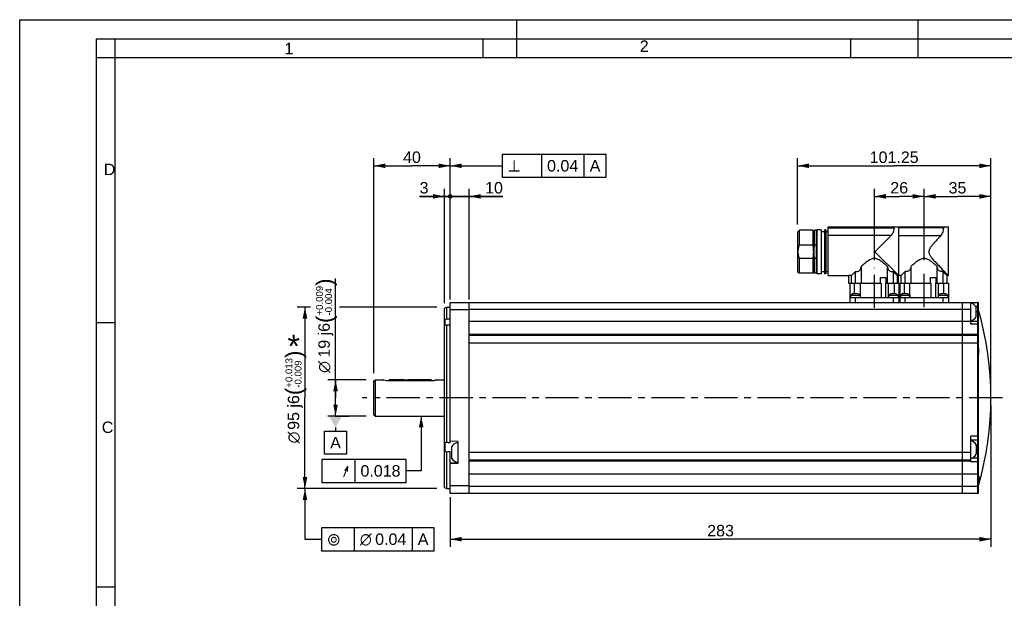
# Model space of a CAD drawing. Header units: millimetres. Extents: x 0 to 420, y 0 to 297.
# Tile 16 of 29: x 0 to 258, y 146 to 297. Entities that reach past the tile are written whole.
import ezdxf
from ezdxf.enums import TextEntityAlignment as Align

# ---------------------------------------------------------------- set-up
doc = ezdxf.new("R2010")
doc.units = ezdxf.units.MM
doc.header["$LTSCALE"] = 23.1
doc.linetypes.add('CENTER', pattern=[0.6, 0.375, -0.075, 0.075, -0.075])
doc.layers.get('0').update_dxf_attribs({"linetype": 'CONTINUOUS'})
for name, color, linetype in [('AXIS', 7, 'CONTINUOUS'), ('COMPONENTS', 7, 'CONTINUOUS'), ('DETAIL', 7, 'CONTINUOUS'), ('DIMENSION', 7, 'CONTINUOUS'), ('DPLANE', 7, 'CONTINUOUS')]:
    doc.layers.add(name, color=color, linetype=linetype)
doc.styles.get("Standard").update_dxf_attribs({"font": 'arial.ttf'})
doc.styles.add('TEXTSTYLE_2', font='arial.ttf')
doc.styles.add('TEXTSTYLE_3', font='arial.ttf')
doc.styles.add('TEXTSTYLE_4', font='gdt')
doc.dimstyles.new('DIMSTYLE_1', dxfattribs={"dimtxt": 3, "dimasz": 3, "dimexe": 0.18, "dimexo": 0.0625, "dimgap": 0.09, "dimtad": 1, "dimlfac": 2, "dimdsep": 46, "dimtxsty": 'STANDARD', "dimblk": '_FILLED', "dimblk1": '_FILLED', "dimblk2": '_FILLED', "dimcen": 0.09, "dimadec": 0, "dimazin": 0, "dimtp": 0.3, "dimtm": 0.3, "dimtfac": 1, "dimtofl": 0, "dimtmove": 0, "dimatfit": 3, "dimldrblk": '_FILLED', "dimfxl": 1, "dimtolj": 1, "dimarcsym": 0})
doc.dimstyles.new('DIMSTYLE_2', dxfattribs={"dimtxt": 3, "dimasz": 3, "dimexe": 0.18, "dimexo": 0.0625, "dimgap": 0.09, "dimtad": 1, "dimlfac": 2, "dimdsep": 46, "dimtxsty": 'STANDARD', "dimblk": '_FILLED', "dimblk1": '_FILLED', "dimblk2": '_FILLED', "dimcen": 0.09, "dimadec": 0, "dimazin": 0, "dimtp": 0.2, "dimtm": 0.2, "dimtfac": 1, "dimtofl": 0, "dimtmove": 0, "dimatfit": 3, "dimldrblk": '_FILLED', "dimfxl": 1, "dimtolj": 1, "dimarcsym": 0})
doc.dimstyles.new('DIMSTYLE_3', dxfattribs={"dimtxt": 3, "dimasz": 3, "dimexe": 0.18, "dimexo": 0.0625, "dimgap": 0.09, "dimtad": 1, "dimlfac": 2, "dimdsep": 46, "dimtxsty": 'STANDARD', "dimblk": '_FILLED', "dimblk1": '_FILLED', "dimblk2": '_FILLED', "dimcen": 0.09, "dimadec": 0, "dimazin": 0, "dimtp": 0.5, "dimtm": 0.5, "dimtfac": 1, "dimtofl": 0, "dimtmove": 0, "dimatfit": 3, "dimldrblk": '_FILLED', "dimfxl": 1, "dimtolj": 1, "dimarcsym": 0})
doc.dimstyles.new('DIMSTYLE_4', dxfattribs={"dimtxt": 3, "dimasz": 3, "dimexe": 0.18, "dimexo": 0.0625, "dimgap": 0.09, "dimtad": 1, "dimdec": 3, "dimlfac": 2, "dimdsep": 46, "dimtxsty": 'STANDARD', "dimblk": '_FILLED', "dimblk1": '_FILLED', "dimblk2": '_FILLED', "dimcen": 0.09, "dimadec": 0, "dimazin": 0, "dimtp": 0.3, "dimtm": 0.3, "dimtfac": 1, "dimtdec": 3, "dimtofl": 0, "dimtmove": 0, "dimatfit": 3, "dimldrblk": '_FILLED', "dimfxl": 1, "dimtolj": 1, "dimarcsym": 0})
doc.dimstyles.new('DIMSTYLE_6', dxfattribs={"dimtxt": 3, "dimasz": 3, "dimexe": 0.18, "dimexo": 0.0625, "dimgap": 0.09, "dimtad": 1, "dimlfac": 2, "dimdsep": 46, "dimtxsty": 'STANDARD', "dimblk": '_FILLED', "dimblk1": '_FILLED', "dimblk2": '_FILLED', "dimcen": 0.09, "dimadec": 0, "dimazin": 0, "dimtp": 0.1, "dimtm": 0.1, "dimtfac": 1, "dimtofl": 0, "dimtmove": 0, "dimatfit": 3, "dimldrblk": '_FILLED', "dimfxl": 1, "dimtolj": 1, "dimarcsym": 0})
doc.dimstyles.new('DIMSTYLE_7', dxfattribs={"dimtxt": 3, "dimasz": 3, "dimexe": 0.18, "dimexo": 0.0625, "dimgap": 0.09, "dimtad": 1, "dimdec": 3, "dimlfac": 2, "dimdsep": 46, "dimtxsty": 'STANDARD', "dimblk": '_FILLED', "dimblk1": '_FILLED', "dimblk2": '_FILLED', "dimcen": 0.09, "dimadec": 0, "dimazin": 0, "dimtol": 1, "dimtp": 0.013, "dimtm": 0.009, "dimtfac": 0.6, "dimtdec": 3, "dimtofl": 0, "dimtmove": 0, "dimatfit": 3, "dimldrblk": '_FILLED', "dimfxl": 1, "dimtolj": 1, "dimarcsym": 0})
doc.dimstyles.new('DIMSTYLE_9', dxfattribs={"dimtxt": 3, "dimasz": 3, "dimexe": 0.18, "dimexo": 0.0625, "dimgap": 0.09, "dimtad": 1, "dimdec": 3, "dimlfac": 2, "dimdsep": 46, "dimtxsty": 'STANDARD', "dimblk": '_FILLED', "dimblk1": '_FILLED', "dimblk2": '_FILLED', "dimcen": 0.09, "dimadec": 0, "dimazin": 0, "dimtol": 1, "dimtp": 0.009, "dimtm": 0.004, "dimtfac": 0.6, "dimtdec": 3, "dimtofl": 0, "dimtmove": 0, "dimatfit": 3, "dimldrblk": '_FILLED', "dimfxl": 1, "dimtolj": 1, "dimarcsym": 0})
doc.dimstyles.get("Standard").update_dxf_attribs({"dimtxt": 3, "dimasz": 3, "dimexe": 0.18, "dimexo": 0.0625, "dimgap": 0.09, "dimtad": 1, "dimdec": 3, "dimdsep": 46, "dimtxsty": 'STANDARD', "dimblk": '_FILLED', "dimblk1": '_FILLED', "dimblk2": '_FILLED', "dimcen": 0.09, "dimadec": 0, "dimazin": 0, "dimtol": 1, "dimtp": 0.001, "dimtm": 0.001, "dimtfac": 1, "dimtdec": 3, "dimtofl": 0, "dimtmove": 0, "dimatfit": 3, "dimldrblk": '_FILLED', "dimfxl": 1, "dimtolj": 1, "dimarcsym": 0})

# ---------------------------------------------------------------- blocks, each defined once
blk = doc.blocks.new('_FILLED')
at = {"color": 0, "linetype": 'BYBLOCK'}
blk.add_solid([(0, 0), (-1, 0.2), (-1, -0.2)], dxfattribs=at)
blk = doc.blocks.new('*D1')
at = {"layer": 'DIMENSION', "color": 2, "linetype": 'CONTINUOUS'}
for p, q in [((92.65, 204.46), (92.65, 260.75)), ((112.65, 225), (112.65, 260.75)), ((92.65, 258.75), (102.65, 258.75)), ((112.65, 258.75), (102.65, 258.75))]:
    blk.add_line(p, q, dxfattribs=at)
at = {"layer": 'DIMENSION', "color": 2, "linetype": 'CONTINUOUS', "xscale": 3, "yscale": 3, "zscale": 3, "rotation": 180}
blk.add_blockref('_FILLED', (92.65, 258.75), dxfattribs=at)
at = {"layer": 'DIMENSION', "color": 2, "linetype": 'CONTINUOUS', "xscale": 3, "yscale": 3, "zscale": 3}
blk.add_blockref('_FILLED', (112.65, 258.75), dxfattribs=at)
at = {"layer": 'DIMENSION', "color": 2, "linetype": 'CONTINUOUS', "insert": (102.65, 262.5), "char_height": 3, "width": 4.6617, "attachment_point": 2, "line_spacing_factor": 0.9}
blk.add_mtext('40', dxfattribs=at)
blk = doc.blocks.new('_DOT')
at = {"color": 0, "linetype": 'BYBLOCK'}
blk.add_line((-0.2, 0), (-1, 0), dxfattribs=at)
at = {"color": 0, "linetype": 'BYBLOCK', "const_width": 0.2}
blk.add_lwpolyline([(-0.1, 0, 1), (0.1, 0, 1)], format="xyb", close=True, dxfattribs=at)
blk = doc.blocks.new('*D2')
at = {"layer": 'DIMENSION', "color": 2, "linetype": 'CONTINUOUS'}
for p, q in [((112.65, 223.75), (112.65, 252.75)), ((117.65, 223.79), (117.65, 252.75)), ((112.65, 250.75), (106.65, 250.75)), ((106.65, 250.75), (115.15, 250.75)), ((126.45, 250.75), (115.15, 250.75)), ((117.65, 250.75), (126.45, 250.75))]:
    blk.add_line(p, q, dxfattribs=at)
at = {"layer": 'DIMENSION', "color": 2, "linetype": 'CONTINUOUS', "xscale": 3, "yscale": 3, "zscale": 3}
blk.add_blockref('_DOT', (112.65, 250.75), dxfattribs=at)
at = {"layer": 'DIMENSION', "color": 2, "linetype": 'CONTINUOUS', "xscale": 3, "yscale": 3, "zscale": 3, "rotation": 180}
blk.add_blockref('_FILLED', (117.65, 250.75), dxfattribs=at)
at = {"layer": 'DIMENSION', "color": 2, "linetype": 'CONTINUOUS', "insert": (121.79, 254.5), "char_height": 3, "width": 4.6617, "attachment_point": 1, "line_spacing_factor": 0.9}
blk.add_mtext('10', dxfattribs=at)
blk = doc.blocks.new('*D3')
at = {"layer": 'DIMENSION', "color": 2, "linetype": 'CONTINUOUS'}
for p, q in [((254.15, 196), (254.15, 159)), ((112.65, 172), (112.65, 159)), ((112.65, 161), (183.4, 161)), ((254.15, 161), (183.4, 161))]:
    blk.add_line(p, q, dxfattribs=at)
at = {"layer": 'DIMENSION', "color": 2, "linetype": 'CONTINUOUS', "xscale": 3, "yscale": 3, "zscale": 3, "rotation": 180}
blk.add_blockref('_FILLED', (112.65, 161), dxfattribs=at)
at = {"layer": 'DIMENSION', "color": 2, "linetype": 'CONTINUOUS', "xscale": 3, "yscale": 3, "zscale": 3}
blk.add_blockref('_FILLED', (254.15, 161), dxfattribs=at)
at = {"layer": 'DIMENSION', "color": 2, "linetype": 'CONTINUOUS', "insert": (183.4, 164.75), "char_height": 3, "width": 6.9926, "attachment_point": 2, "line_spacing_factor": 0.9}
blk.add_mtext('283', dxfattribs=at)
blk = doc.blocks.new('*D5')
at = {"layer": 'DIMENSION', "color": 2, "linetype": 'CONTINUOUS'}
for p, q in [((236.65, 234.01), (236.65, 252.75)), ((254.15, 200), (254.15, 252.75)), ((236.65, 250.75), (245.4, 250.75)), ((254.15, 250.75), (245.4, 250.75))]:
    blk.add_line(p, q, dxfattribs=at)
at = {"layer": 'DIMENSION', "color": 2, "linetype": 'CONTINUOUS', "xscale": 3, "yscale": 3, "zscale": 3, "rotation": 180}
blk.add_blockref('_FILLED', (236.65, 250.75), dxfattribs=at)
at = {"layer": 'DIMENSION', "color": 2, "linetype": 'CONTINUOUS', "xscale": 3, "yscale": 3, "zscale": 3}
blk.add_blockref('_FILLED', (254.15, 250.75), dxfattribs=at)
at = {"layer": 'DIMENSION', "color": 2, "linetype": 'CONTINUOUS', "insert": (245.4, 254.5), "char_height": 3, "width": 4.6617, "attachment_point": 2, "line_spacing_factor": 0.9}
blk.add_mtext('35', dxfattribs=at)
blk = doc.blocks.new('*D6')
at = {"layer": 'DIMENSION', "color": 2, "linetype": 'CONTINUOUS'}
for p, q in [((223.65, 234.01), (223.65, 252.75)), ((236.65, 234.01), (236.65, 252.75)), ((223.65, 250.75), (230.15, 250.75)), ((236.65, 250.75), (230.15, 250.75))]:
    blk.add_line(p, q, dxfattribs=at)
at = {"layer": 'DIMENSION', "color": 2, "linetype": 'CONTINUOUS', "xscale": 3, "yscale": 3, "zscale": 3, "rotation": 180}
blk.add_blockref('_FILLED', (223.65, 250.75), dxfattribs=at)
at = {"layer": 'DIMENSION', "color": 2, "linetype": 'CONTINUOUS', "xscale": 3, "yscale": 3, "zscale": 3}
blk.add_blockref('_FILLED', (236.65, 250.75), dxfattribs=at)
at = {"layer": 'DIMENSION', "color": 2, "linetype": 'CONTINUOUS', "insert": (230.15, 254.5), "char_height": 3, "width": 4.6617, "attachment_point": 2, "line_spacing_factor": 0.9}
blk.add_mtext('26', dxfattribs=at)
blk = doc.blocks.new('*D7')
at = {"layer": 'DIMENSION', "color": 2, "linetype": 'CONTINUOUS'}
for p, q in [((203.52, 243.4), (203.52, 260.75)), ((254.15, 200), (254.15, 260.75)), ((203.52, 258.75), (228.83, 258.75)), ((254.15, 258.75), (228.83, 258.75))]:
    blk.add_line(p, q, dxfattribs=at)
at = {"layer": 'DIMENSION', "color": 2, "linetype": 'CONTINUOUS', "xscale": 3, "yscale": 3, "zscale": 3, "rotation": 180}
blk.add_blockref('_FILLED', (203.52, 258.75), dxfattribs=at)
at = {"layer": 'DIMENSION', "color": 2, "linetype": 'CONTINUOUS', "xscale": 3, "yscale": 3, "zscale": 3}
blk.add_blockref('_FILLED', (254.15, 258.75), dxfattribs=at)
at = {"layer": 'DIMENSION', "color": 2, "linetype": 'CONTINUOUS', "insert": (228.83, 262.5), "char_height": 3, "width": 12.8141, "attachment_point": 2, "line_spacing_factor": 0.9}
blk.add_mtext('101.25', dxfattribs=at)
blk = doc.blocks.new('*D10')
at = {"layer": 'DIMENSION', "color": 2, "linetype": 'CONTINUOUS'}
for p, q in [((111.15, 222.78), (111.15, 252.75)), ((112.65, 228), (112.65, 252.75)), ((111.15, 250.75), (104.65, 250.75)), ((104.65, 250.75), (111.9, 250.75)), ((118.65, 250.75), (111.9, 250.75)), ((112.65, 250.75), (118.65, 250.75))]:
    blk.add_line(p, q, dxfattribs=at)
at = {"layer": 'DIMENSION', "color": 2, "linetype": 'CONTINUOUS', "xscale": 3, "yscale": 3, "zscale": 3}
blk.add_blockref('_FILLED', (111.15, 250.75), dxfattribs=at)
at = {"layer": 'DIMENSION', "color": 2, "linetype": 'CONTINUOUS', "xscale": 3, "yscale": 3, "zscale": 3, "rotation": 180}
blk.add_blockref('_DOT', (112.65, 250.75), dxfattribs=at)
at = {"layer": 'DIMENSION', "color": 2, "linetype": 'CONTINUOUS', "insert": (106.98, 254.5), "char_height": 3, "width": 2.3309, "attachment_point": 3, "line_spacing_factor": 0.9}
blk.add_mtext('3', dxfattribs=at)
blk = doc.blocks.new('*D11')
at = {"layer": 'DIMENSION', "color": 2, "linetype": 'CONTINUOUS'}
for p, q in [((76.12, 221.75), (72.65, 221.75)), ((74.65, 221.75), (74.65, 198)), ((109.15, 221.75), (83.67, 221.75)), ((74.65, 174.25), (74.65, 198)), ((109.15, 174.25), (72.65, 174.25))]:
    blk.add_line(p, q, dxfattribs=at)
at = {"layer": 'DIMENSION', "color": 2, "linetype": 'CONTINUOUS', "xscale": 3, "yscale": 3, "zscale": 3}
for p, rotation in [((74.65, 221.75), 90), ((74.65, 174.25), 270)]:
    blk.add_blockref('_FILLED', p, dxfattribs=dict(at, rotation=rotation))
at = {"layer": 'DIMENSION', "color": 2, "linetype": 'CONTINUOUS'}
for s, height, p in [(')', 4.2, (73.75, 209.4)), ('(', 4.2, (73.75, 199.69)), ('95 j6', 3, (73.15, 194.17))]:
    blk.add_text(s, height=height, rotation=90, dxfattribs=at).set_placement(p, align=Align.CENTER)
for s, height, style, p in [('+0.013', 1.8, 'TEXTSTYLE_3', (71.35, 204.54)), ('-0.009', 1.8, 'TEXTSTYLE_3', (73.75, 204.23)), ('n', 3, 'TEXTSTYLE_4', (73.15, 187.63))]:
    blk.add_text(s, height=height, rotation=90, dxfattribs=dict(at, style=style)).set_placement(p, align=Align.CENTER)
blk = doc.blocks.new('*D17')
at = {"layer": 'DIMENSION', "color": 2, "linetype": 'CONTINUOUS'}
for p, q in [((82.65, 198), (82.65, 229.26)), ((90.65, 202.75), (80.65, 202.75)), ((82.65, 202.75), (82.65, 198)), ((82.65, 193.25), (82.65, 198)), ((90.65, 193.25), (80.65, 193.25))]:
    blk.add_line(p, q, dxfattribs=at)
at = {"layer": 'DIMENSION', "color": 2, "linetype": 'CONTINUOUS', "xscale": 3, "yscale": 3, "zscale": 3}
for p, rotation in [((82.65, 202.75), 90), ((82.65, 193.25), 270)]:
    blk.add_blockref('_FILLED', p, dxfattribs=dict(at, rotation=rotation))
at = {"layer": 'DIMENSION', "color": 2, "linetype": 'CONTINUOUS'}
for s, height, p in [(')', 4.2, (81.75, 227.31)), ('(', 4.2, (81.75, 217.6)), ('19 j6', 3, (81.15, 208.53))]:
    blk.add_text(s, height=height, rotation=90, dxfattribs=at).set_placement(p)
for s, height, style, p in [('+0.009', 1.8, 'TEXTSTYLE_3', (79.35, 219.56)), ('-0.004', 1.8, 'TEXTSTYLE_3', (81.75, 219.56)), ('n', 3, 'TEXTSTYLE_4', (81.15, 204.53))]:
    blk.add_text(s, height=height, rotation=90, dxfattribs=dict(at, style=style)).set_placement(p)

msp = doc.modelspace()

# ---------------------------------------------------------------- linework, layer by layer
at = {"color": 2, "linetype": 'CONTINUOUS'}
for p, q in [((0, 0), (0, 297)), ((0, 297), (420, 297)), ((130, 297), (130, 287)), ((235, 297), (235, 287)), ((20, 292), (20, 5)), ((20, 292), (415, 292)), ((25, 287), (25, 292)), ((121.25, 287), (121.25, 292)), ((217.5, 287), (217.5, 292)), ((25, 287), (20, 287)), ((20, 217.75), (25, 217.75)), ((20, 148.5), (25, 148.5))]:
    msp.add_line(p, q, dxfattribs=at)
at = {"color": 7, "linetype": 'CONTINUOUS'}
for p in [(25, 10), (410, 287)]:
    msp.add_line(p, (25, 287), dxfattribs=at)
at = {"layer": 'AXIS', "color": 2, "linetype": 'CENTER'}
for p, q in [((223.64544, 221.56653), (223.64544, 232.00682)), ((236.64544, 221.7796), (236.64544, 232.00682)), ((257.14544, 198.0025), (89.6454, 198.0025))]:
    msp.add_line(p, q, dxfattribs=at)
at = {"layer": 'COMPONENTS', "color": 7, "linetype": 'CONTINUOUS'}
for p, q in [((211.52044, 242.7525), (243.02044, 242.7525)), ((211.52044, 230.00263), (211.52044, 242.7525)), ((228.75317, 242.7525), (228.75317, 242.55252)), ((230.02044, 230.0025), (230.02044, 242.7525)), ((241.78409, 242.7525), (241.78409, 242.55252)), ((243.02044, 230.00251), (243.02044, 242.7525)), ((203.52044, 241.4025), (204.02044, 241.9025)), ((203.52044, 241.40022), (203.52044, 231.1025)), ((204.02044, 238.03185), (204.02044, 241.9025)), ((207.52044, 241.9025), (204.02044, 241.9025)), ((207.52044, 241.9025), (207.52044, 238.03185)), ((207.77044, 241.46949), (207.52044, 241.9025)), ((207.77044, 241.46949), (208.02044, 241.9025)), ((207.77044, 231.03551), (207.77044, 241.46949)), ((208.02044, 238.03185), (208.02044, 241.9025)), ((208.52044, 241.9025), (208.02044, 241.9025)), ((208.52044, 241.9025), (208.69364, 242.0025)), ((208.52044, 230.6025), (208.52044, 241.9025)), ((208.69364, 230.5025), (208.69364, 242.0025)), ((209.77044, 242.0025), (208.69364, 242.0025)), ((209.77044, 242.00238), (209.77044, 230.50262)), ((210.67044, 241.5025), (209.77044, 241.5025)), ((210.92044, 242.0025), (210.67044, 242.0025)), ((210.67044, 230.50262), (210.67044, 242.00238)), ((210.92044, 242.00238), (210.92044, 230.50262)), ((211.52044, 241.5025), (210.92044, 241.5025)), ((228.02721, 240.50927), (223.77044, 236.2525)), ((204.02044, 238.03185), (207.52044, 238.03185)), ((208.02044, 238.03185), (208.52044, 238.03185)), ((207.52044, 234.47315), (204.02044, 234.47315)), ((204.02044, 230.6025), (204.02044, 234.47315)), ((207.52044, 234.47315), (207.52044, 230.6025)), ((208.52044, 234.47315), (208.02044, 234.47315)), ((208.02044, 230.6025), (208.02044, 234.47315)), ((230.02044, 230.0025), (223.77044, 236.2525)), ((220.19486, 232.38353), (220.19486, 228.0025)), ((227.09601, 228.0025), (227.09601, 232.38353)), ((233.19486, 232.38353), (233.19486, 228.0025)), ((240.09601, 228.0025), (240.09601, 232.38353)), ((203.52044, 231.1025), (204.02044, 230.6025)), ((207.52044, 230.6025), (204.02044, 230.6025)), ((207.77044, 231.03551), (207.52044, 230.6025)), ((207.77044, 231.03551), (208.02044, 230.6025)), ((208.52044, 230.6025), (208.02044, 230.6025)), ((208.52044, 230.6025), (208.69364, 230.5025)), ((209.77044, 230.5025), (208.69364, 230.5025)), ((210.67044, 231.0025), (209.77044, 231.0025)), ((210.92044, 230.5025), (210.67044, 230.5025)), ((211.52044, 231.0025), (210.92044, 231.0025)), ((211.52044, 230.0025), (216.89868, 230.0025)), ((216.89491, 230.00297), (216.89491, 228.0025)), ((217.69231, 228.0025), (217.69231, 230.04748)), ((218.73692, 228.0025), (218.73692, 231.04135)), ((225.23204, 229.5025), (226.69154, 229.5025)), ((225.23204, 228.0025), (225.23204, 229.5025)), ((226.69154, 229.5025), (226.69154, 228.0025)), ((228.55395, 231.04135), (228.55395, 228.0025)), ((229.64544, 230.0025), (230.02044, 230.0025)), ((229.64544, 230.0025), (229.64544, 228.0025)), ((229.89491, 230.0025), (229.89491, 228.0025)), ((230.69231, 228.0025), (230.69231, 230.04748)), ((231.73692, 228.0025), (231.73692, 231.04135)), ((238.23204, 229.5025), (239.69154, 229.5025)), ((238.23204, 229.5025), (238.23204, 228.0025)), ((239.69154, 229.5025), (239.69154, 228.0025)), ((241.55395, 231.04135), (241.55395, 228.0025)), ((242.64544, 230.0025), (243.02043, 230.0025)), ((242.64544, 230.0025), (242.64544, 228.0025)), ((216.89491, 228.0025), (225.4539, 228.0025)), ((217.27044, 228.0025), (217.27044, 223.0025)), ((218.43698, 225.30205), (218.43698, 228.0025)), ((219.96948, 228.0025), (219.96948, 224.2525)), ((225.4539, 228.0025), (225.4539, 224.2525)), ((226.68928, 228.0025), (227.32139, 228.0025)), ((226.68928, 224.2525), (226.68928, 228.0025)), ((227.32139, 224.2525), (227.32139, 228.0025)), ((227.35078, 228.0025), (238.4539, 228.0025)), ((228.85389, 228.0025), (228.85389, 225.30205)), ((230.02044, 228.0025), (230.02044, 223.0025)), ((230.27044, 228.0025), (230.27044, 223.0025)), ((231.43698, 228.0025), (231.43698, 225.30205)), ((232.96948, 224.2525), (232.96948, 228.0025)), ((238.4539, 228.0025), (238.4539, 224.2525)), ((239.68928, 228.0025), (243.02044, 228.0025)), ((239.68928, 224.2525), (239.68928, 228.0025)), ((240.32139, 228.0025), (240.32139, 224.2525)), ((241.85389, 225.30205), (241.85389, 228.0025)), ((243.02044, 228.0025), (243.02044, 223.0025)), ((217.27044, 224.2525), (230.02044, 224.2525)), ((217.44544, 224.9025), (219.94544, 224.9025)), ((217.44544, 224.9025), (217.44544, 224.2525)), ((218.04213, 225.21244), (218.03937, 225.21836)), ((218.53211, 225.21244), (218.52063, 225.31087)), ((218.87024, 225.31087), (218.85876, 225.21244)), ((219.3515, 225.21836), (219.34874, 225.21244)), ((219.94544, 224.9025), (219.94544, 224.2525)), ((227.34544, 224.9025), (229.84544, 224.9025)), ((227.34544, 224.9025), (227.34544, 224.2525)), ((227.94213, 225.21244), (227.93937, 225.21836)), ((228.43211, 225.21244), (228.42063, 225.31087)), ((228.77024, 225.31087), (228.75876, 225.21244)), ((229.25151, 225.21836), (229.24874, 225.21244)), ((229.84544, 224.9025), (229.84544, 224.2525)), ((230.27044, 224.2525), (243.02044, 224.2525)), ((230.44544, 224.9025), (232.94544, 224.9025)), ((230.44544, 224.9025), (230.44544, 224.2525)), ((231.04213, 225.21244), (231.03937, 225.21836)), ((231.53211, 225.21244), (231.52063, 225.31087)), ((231.87024, 225.31087), (231.85876, 225.21244)), ((232.3515, 225.21836), (232.34874, 225.21244)), ((232.94544, 224.9025), (232.94544, 224.2525)), ((240.34544, 224.9025), (242.84544, 224.9025)), ((240.34544, 224.9025), (240.34544, 224.2525)), ((240.94213, 225.21244), (240.93937, 225.21836)), ((241.43211, 225.21244), (241.42063, 225.31087)), ((241.77024, 225.31087), (241.75876, 225.21244)), ((242.25151, 225.21836), (242.24874, 225.21244)), ((242.84544, 224.9025), (242.84544, 224.2525)), ((111.14544, 221.46384), (111.64541, 221.7525)), ((111.64541, 221.7525), (111.64544, 218.71336)), ((111.64541, 221.7525), (112.64544, 221.7525)), ((112.64544, 186.32401), (112.64544, 223.0025)), ((112.64544, 223.0025), (250.64544, 223.0025)), ((117.64544, 173.0025), (117.64544, 223.0025)), ((246.64544, 223.0025), (246.64544, 173.0025)), ((248.89544, 217.28393), (248.89544, 223.0025)), ((250.27044, 219.25314), (250.27044, 221.75314)), ((250.89544, 173.06949), (250.89544, 222.93551)), ((111.14544, 174.54121), (111.14544, 221.46383)), ((117.64544, 221.04594), (112.64544, 221.04594)), ((111.64544, 217.04563), (111.64544, 186.37827)), ((250.64544, 218.00449), (248.89544, 218.00449)), ((250.97044, 209.5025), (250.97044, 211.0025)), ((92.64544, 193.54118), (92.64544, 202.46382)), ((92.6455, 202.46371), (93.1455, 202.75238)), ((93.14544, 193.2525), (93.14544, 202.7525)), ((93.14544, 202.7525), (95.14544, 202.7525)), ((95.14544, 202.7525), (95.15342, 202.74996)), ((96.64544, 202.7525), (96.64544, 202.50944)), ((100.52044, 202.7525), (96.64544, 202.7525)), ((96.64544, 202.50944), (107.64544, 202.50944)), ((100.52044, 202.7525), (100.53173, 202.75103)), ((101.7592, 202.75103), (101.77044, 202.7525)), ((107.64544, 202.7525), (101.77044, 202.7525)), ((107.64544, 202.7525), (107.64544, 202.50944)), ((109.14544, 202.7525), (109.0738, 202.73037)), ((109.14543, 202.7525), (111.14544, 202.7525)), ((92.6455, 193.54128), (93.1455, 193.25262)), ((93.14544, 193.2525), (111.14544, 193.2525)), ((114.64544, 186.57477), (112.64544, 186.64461)), ((114.64544, 186.57477), (114.64544, 180.83668)), ((248.89544, 181.27379), (248.89544, 187.98275)), ((248.89544, 186.98275), (250.64544, 186.98275)), ((250.27044, 185.73275), (250.27044, 183.23275)), ((111.64544, 183.81019), (111.64548, 174.2525)), ((112.64544, 173.0025), (112.64544, 183.86017)), ((112.99544, 185.20573), (112.99544, 182.20573)), ((114.64544, 180.83668), (112.64544, 180.76684)), ((250.97044, 177.53488), (250.97044, 176.03488)), ((111.14544, 174.5412), (111.64548, 174.2525)), ((111.64548, 174.2525), (112.64544, 174.2525)), ((117.64544, 174.95906), (112.64544, 174.95906)), ((250.64544, 173.0025), (112.64544, 173.0025))]:
    msp.add_line(p, q, dxfattribs=at)
at = {"layer": 'COMPONENTS', "color": 9, "linetype": 'CONTINUOUS'}
for p, q in [((211.52044, 242.55252), (228.75317, 242.55252)), ((241.78409, 242.55252), (230.02044, 242.55252)), ((228.02721, 240.50927), (211.52044, 240.50927)), ((230.02044, 240.50927), (241.0837, 240.50927)), ((218.69544, 223.0025), (218.69544, 224.2525)), ((228.59544, 224.2525), (228.59544, 223.0025)), ((231.69544, 223.0025), (231.69544, 224.2525)), ((241.59544, 224.2525), (241.59544, 223.0025)), ((250.10538, 222.0025), (250.89544, 222.0025)), ((250.64544, 223.0025), (250.64544, 173.0025)), ((248.89544, 221.17681), (117.64544, 221.17681)), ((250.89544, 220.50314), (250.27044, 220.50314)), ((111.37799, 217.05913), (111.37799, 218.46446)), ((248.89544, 218.00499), (117.64544, 218.00499)), ((250.64544, 217.28393), (248.89544, 217.28393)), ((250.64544, 214.59609), (117.64544, 214.59609)), ((250.64544, 214.31859), (117.64544, 214.31859)), ((250.89544, 212.3262), (117.64544, 212.3262)), ((111.37799, 184.08864), (111.37799, 186.25268)), ((250.89544, 187.98275), (248.89544, 187.98275)), ((248.89544, 183.6788), (117.64544, 183.6788)), ((250.89544, 184.48121), (250.27044, 184.48125)), ((114.48745, 180.92448), (112.64544, 180.86885)), ((114.64544, 180.92926), (114.48745, 180.92448)), ((248.89544, 181.68641), (117.64544, 181.68641)), ((248.89544, 181.40891), (117.64544, 181.40891)), ((250.64544, 181.27379), (248.89544, 181.27379)), ((250.89544, 182.23452), (249.20282, 182.23456)), ((250.64544, 178.00001), (117.64544, 178.00001)), ((250.64544, 174.82819), (117.64544, 174.82819))]:
    msp.add_line(p, q, dxfattribs=at)
at = {"layer": 'COMPONENTS', "color": 7, "linetype": 'CONTINUOUS'}
for centre, radius, start, end in [((337.16125, 105.52522), 172.56483, 133.3347747, 133.8135132), ((119.68317, 115.56233), 158.70808, 46.1431735, 46.6871636), ((230.67823, 223.4545), 6.59469, 95.5347339, 95.7301921), ((230.64604, 223.79197), 6.25568, 89.5762526, 95.5393861), ((338.07249, 118.23115), 155.02708, 133.3076956, 133.8405927), ((113.94766, 95.87767), 185.88326, 46.1829383, 46.6473994), ((218.69544, 223.26841), 2.05737, 108.6531714, 127.4142083), ((218.69523, 223.2497), 2.06855, 94.8419253, 108.4047376), ((218.69544, 222.96279), 2.25557, 85.8474753, 94.1525247), ((218.69546, 223.24832), 2.06994, 84.5968443, 85.1562286), ((218.6957, 223.24994), 2.06831, 72.5731511, 84.5992388), ((218.69632, 223.25199), 2.06616, 71.5928831, 72.5723779), ((218.69544, 223.26841), 2.05737, 52.5857917, 71.3468286), ((228.59544, 223.26841), 2.05737, 108.5957013, 127.4142083), ((228.59523, 223.2497), 2.06855, 94.8419253, 108.4047376), ((228.59544, 222.96057), 2.25779, 85.8516509, 94.1483491), ((228.59564, 223.2497), 2.06855, 71.5952624, 85.1580747), ((228.59544, 223.26841), 2.05737, 52.5857917, 71.4042987), ((231.69544, 223.26841), 2.05737, 108.6531714, 127.4142083), ((231.69523, 223.2497), 2.06855, 94.8419253, 108.4047376), ((231.69544, 222.96279), 2.25557, 85.8474753, 94.1525247), ((231.69546, 223.24832), 2.06994, 84.5968443, 85.1562286), ((231.6957, 223.24994), 2.06831, 72.5731511, 84.5992388), ((231.69632, 223.25199), 2.06616, 71.5928831, 72.5723779), ((231.69544, 223.26841), 2.05737, 52.5857917, 71.3468286), ((241.59544, 223.26841), 2.05737, 108.5957013, 127.4142083), ((241.59523, 223.2497), 2.06855, 94.8419253, 108.4047376), ((241.59544, 222.96057), 2.25779, 85.8516509, 94.1483491), ((241.59564, 223.2497), 2.06855, 71.5952624, 85.1580747), ((241.59544, 223.26841), 2.05737, 52.5857917, 71.4042987), ((248.09998, 220.50314), 2.50467, 29.9383385, 71.4828478), ((250.64544, 222.5025), 0.5, 60, 90), ((248.09998, 220.50314), 2.50467, 288.5171522, 330.0616615), ((171.49544, 198.0025), 82.65, 343.8783933, 16.1216067), ((250.64544, 217.50449), 0.5, 59.9999955, 90), ((249.66816, 210.2525), 1.5028, 29.9383385, 35.2410742), ((249.66816, 210.2525), 1.5028, 324.7589258, 330.0616615), ((101.14544, 207.45973), 4.74853, 262.5742802, 277.426419), ((115.22669, 183.70573), 2.68858, 102.4854675, 146.0882865), ((248.09998, 184.48275), 2.50467, 29.9383385, 71.4828478), ((250.64544, 187.48275), 0.5, 270, 300), ((248.09998, 184.48275), 2.50467, 288.5171522, 330.0616615), ((115.22669, 183.70573), 2.68858, 213.9117135, 257.5145325), ((249.66816, 176.78488), 1.5028, 29.9383385, 35.2410742), ((249.66816, 176.78488), 1.5028, 324.7589258, 330.0616615), ((250.64544, 173.5025), 0.5, 270, 300)]:
    msp.add_arc(centre, radius, start, end, dxfattribs=at)
for points, knots in [([(228.75317, 242.55252), (228.75317, 242.35382), (228.72426, 241.963), (228.59114, 241.40565), (228.36498, 240.90913), (228.14748, 240.62955), (228.02721, 240.50927)], [0, 0, 0, 0, 0.26839908, 0.526965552, 0.770235, 1, 1, 1, 1]), ([(241.0837, 240.50927), (241.20049, 240.63103), (241.41082, 240.91304), (241.62832, 241.40978), (241.75641, 241.96552), (241.78409, 242.35467), (241.78409, 242.55252)], [0, 0, 0, 0, 0.229104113, 0.472456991, 0.731331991, 1, 1, 1, 1]), ([(241.0837, 240.50927), (240.79609, 240.2094), (240.35827, 239.74929), (239.77277, 239.11868), (239.32028, 238.61783), (238.87, 238.09655), (238.50967, 237.64006), (238.24404, 237.25251), (238.07008, 236.94247), (237.93712, 236.61025), (237.90167, 236.37155), (237.90167, 236.2525)], [0, 0, 0, 0, 0.231119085, 0.353268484, 0.478642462, 0.606545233, 0.736383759, 0.801885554, 0.867705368, 0.933781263, 1, 1, 1, 1]), ([(203.73294, 236.2525), (203.73294, 236.55376), (203.7847, 237.15736), (203.92992, 237.74444), (204.02044, 238.03185)], [0, 0, 0, 0, 0.499944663, 1, 1, 1, 1]), ([(207.52044, 238.03185), (207.57377, 237.7385), (207.65739, 237.14729), (207.68642, 236.55064), (207.68642, 236.2525)], [0, 0, 0, 0, 0.500012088, 1, 1, 1, 1]), ([(207.85445, 236.2525), (207.85445, 236.55064), (207.88348, 237.14729), (207.9671, 237.7385), (208.02044, 238.03185)], [0, 0, 0, 0, 0.499988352, 1, 1, 1, 1]), ([(204.02044, 234.47315), (203.92992, 234.76056), (203.7847, 235.34764), (203.73294, 235.95124), (203.73294, 236.2525)], [0, 0, 0, 0, 0.500057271, 1, 1, 1, 1]), ([(207.68642, 236.2525), (207.68642, 235.95435), (207.65739, 235.35771), (207.57377, 234.7665), (207.52044, 234.47315)], [0, 0, 0, 0, 0.499988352, 1, 1, 1, 1]), ([(208.02044, 234.47315), (207.9671, 234.7665), (207.88348, 235.35772), (207.85445, 235.95436), (207.85445, 236.2525)], [0, 0, 0, 0, 0.500014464, 1, 1, 1, 1]), ([(227.09601, 232.38353), (226.85249, 232.60071), (226.47963, 232.92653), (225.96474, 233.35031), (225.55765, 233.66537), (225.13008, 233.96569), (224.67518, 234.23561), (224.2638, 234.40944), (223.91448, 234.48846), (223.64535, 234.50948), (223.3762, 234.48836), (223.0269, 234.40949), (222.61557, 234.23552), (222.16082, 233.96554), (221.7332, 233.66536), (221.32613, 233.35032), (220.81128, 232.92652), (220.43839, 232.60072), (220.19486, 232.38353)], [0, 0, 0, 0, 0.118715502, 0.180116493, 0.242591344, 0.305966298, 0.370090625, 0.434813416, 0.467376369, 0.500016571, 0.532639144, 0.565214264, 0.629924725, 0.694042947, 0.757409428, 0.819881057, 0.881280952, 1, 1, 1, 1]), ([(240.09601, 232.38353), (239.85244, 232.60075), (239.47955, 232.92666), (238.96472, 233.35064), (238.55751, 233.66561), (238.12988, 233.96569), (237.67499, 234.23572), (237.18186, 234.44462), (236.64542, 234.53115), (236.10922, 234.44426), (235.69692, 234.27052), (235.38692, 234.0993), (235.08855, 233.91518), (234.7334, 233.66553), (234.32618, 233.35062), (233.8113, 232.92668), (233.43843, 232.60075), (233.19486, 232.38353)], [0, 0, 0, 0, 0.118775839, 0.180202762, 0.242700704, 0.306091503, 0.370226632, 0.434934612, 0.499985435, 0.565045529, 0.629748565, 0.661919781, 0.693908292, 0.757298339, 0.81979702, 0.881223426, 1, 1, 1, 1]), ([(237.90167, 236.2525), (237.90167, 236.13515), (237.9362, 235.89979), (238.06562, 235.57128), (238.23752, 235.26528), (238.49724, 234.88073), (238.85304, 234.42941), (239.43886, 233.74873), (240.17013, 232.95435), (241.01017, 232.07016), (241.66494, 231.39209), (242.12974, 230.91382), (242.42621, 230.60983), (242.65365, 230.37688), (242.86651, 230.15984), (242.91963, 230.1049), (243.03356, 229.98942), (243.02044, 230.0025)], [0, 0, 0, 0, 0.043077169, 0.086102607, 0.128990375, 0.171686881, 0.256337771, 0.339758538, 0.501339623, 0.652545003, 0.787688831, 0.846748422, 0.89839702, 0.941089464, 0.973193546, 0.993196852, 1, 1, 1, 1]), ([(218.73692, 231.04135), (218.84928, 231.04341), (219.06824, 231.06354), (219.37641, 231.14266), (219.64412, 231.26878), (219.8597, 231.43823), (220.01808, 231.64348), (220.12202, 231.8747), (220.17972, 232.12409), (220.19295, 232.29603), (220.19486, 232.38353)], [0, 0, 0, 0, 0.150798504, 0.29371261, 0.424920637, 0.545032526, 0.658144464, 0.769340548, 0.882564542, 1, 1, 1, 1]), ([(227.09601, 232.38353), (227.09792, 232.29603), (227.11115, 232.12409), (227.16885, 231.8747), (227.27279, 231.64348), (227.43117, 231.43823), (227.64675, 231.26878), (227.91446, 231.14266), (228.22263, 231.06354), (228.44159, 231.04341), (228.55395, 231.04135)], [0, 0, 0, 0, 0.117435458, 0.230659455, 0.341855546, 0.454967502, 0.57507941, 0.706287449, 0.849201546, 1, 1, 1, 1]), ([(233.19486, 232.38353), (233.19295, 232.29609), (233.17975, 232.12422), (233.1221, 231.87491), (233.0182, 231.64372), (232.8599, 231.43845), (232.64437, 231.2689), (232.3766, 231.14279), (232.06838, 231.0635), (231.84933, 231.04341), (231.73692, 231.04135)], [0, 0, 0, 0, 0.117354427, 0.230573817, 0.341727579, 0.454831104, 0.574952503, 0.706186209, 0.849130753, 1, 1, 1, 1]), ([(241.55395, 231.04135), (241.44153, 231.04341), (241.2225, 231.06358), (240.91421, 231.1427), (240.64652, 231.26898), (240.43093, 231.43844), (240.27267, 231.64374), (240.16877, 231.87493), (240.11112, 232.12423), (240.09792, 232.29609), (240.09601, 232.38353)], [0, 0, 0, 0, 0.150879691, 0.293822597, 0.425061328, 0.545175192, 0.658279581, 0.769434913, 0.882649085, 1, 1, 1, 1]), ([(217.69231, 230.04748), (217.5916, 230.04825), (217.44231, 230.04553), (217.26124, 230.03639), (217.09896, 230.0241), (217.05026, 230.01964), (216.87443, 230.00087), (216.89492, 230.00252)], [0, 0, 0, 0, 0.378073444, 0.550921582, 0.703344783, 0.922847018, 1, 1, 1, 1]), ([(111.14544, 217.01884), (111.18407, 217.03986), (111.26225, 217.06426), (111.34258, 217.06306), (111.37799, 217.05912)], [0, 0, 0, 0, 0.55241774, 1, 1, 1, 1]), ([(111.37799, 218.4645), (111.34397, 218.43088), (111.27234, 218.36522), (111.19078, 218.30977), (111.14545, 218.29009)], [0, 0, 0, 0, 0.491856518, 1, 1, 1, 1]), ([(111.64544, 218.71336), (111.62233, 218.69299), (111.53149, 218.61187), (111.4427, 218.52842), (111.37799, 218.46446)], [0, 0, 0, 0, 0.252920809, 1, 1, 1, 1]), ([(111.37799, 217.05913), (111.3995, 217.05674), (111.48841, 217.0484), (111.57779, 217.04556), (111.64544, 217.04563)], [0, 0, 0, 0, 0.242439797, 1, 1, 1, 1]), ([(95.21707, 202.73037), (95.20981, 202.73256), (95.18856, 202.73901), (95.16735, 202.74556), (95.15341, 202.74996)], [0, 0, 0, 0, 0.341507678, 1, 1, 1, 1]), ([(95.15342, 202.74996), (95.20497, 202.73368), (95.68788, 202.58923), (96.19522, 202.50944), (96.64544, 202.50944)], [0, 0, 0, 0, 0.107210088, 1, 1, 1, 1]), ([(107.64544, 202.50944), (107.74352, 202.50944), (107.93616, 202.51588), (108.21479, 202.54257), (108.47036, 202.58228), (108.6935, 202.62821), (108.85535, 202.66849), (108.96315, 202.69785), (109.02596, 202.71625), (109.07561, 202.73025), (109.11149, 202.74319), (109.13328, 202.74648), (109.14296, 202.75322), (109.14544, 202.7525)], [0, 0, 0, 0, 0.192895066, 0.378752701, 0.550148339, 0.701279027, 0.82666346, 0.878039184, 0.921079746, 0.955208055, 0.979923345, 0.994938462, 1, 1, 1, 1]), ([(111.37799, 186.25268), (111.34456, 186.2339), (111.27046, 186.20024), (111.1844, 186.20345), (111.14545, 186.21912)], [0, 0, 0, 0, 0.477292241, 1, 1, 1, 1]), ([(111.14545, 184.26163), (111.19187, 184.25082), (111.27729, 184.19553), (111.34495, 184.12602), (111.37799, 184.08864)], [0, 0, 0, 0, 0.488603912, 1, 1, 1, 1])]:
    msp.add_open_spline(points, degree=3, knots=knots, dxfattribs=at)
for points in [[(111.64544, 218.71336), (111.97877, 218.70335), (112.31211, 218.69317), (112.64544, 218.68281)], [(112.64544, 217.08277), (112.31211, 217.07023), (111.97877, 217.05785), (111.64544, 217.04563)], [(111.64544, 186.37827), (111.55372, 186.34237), (111.46385, 186.30092), (111.37799, 186.25268)], [(111.64544, 186.37827), (111.97878, 186.36043), (112.31212, 186.34235), (112.64544, 186.32401)], [(111.37799, 184.08864), (111.46321, 183.99221), (111.55282, 183.89954), (111.64544, 183.81019)], [(112.64544, 183.86017), (112.31212, 183.84324), (111.97878, 183.82659), (111.64544, 183.81019)]]:
    msp.add_open_spline(points, degree=3, dxfattribs=at)
at = {"layer": 'COMPONENTS', "color": 9, "linetype": 'CONTINUOUS'}
for points, knots in [([(250.89544, 217.26521), (250.87597, 217.26835), (250.7931, 217.27963), (250.70933, 217.28393), (250.64544, 217.28393)], [0, 0, 0, 0, 0.235809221, 1, 1, 1, 1]), ([(250.89544, 178.00585), (250.87591, 178.00487), (250.79262, 178.00134), (250.70925, 178.00001), (250.64544, 178.00001)], [0, 0, 0, 0, 0.234534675, 1, 1, 1, 1]), ([(250.89544, 174.83403), (250.87591, 174.83304), (250.79262, 174.82951), (250.70925, 174.82819), (250.64544, 174.82819)], [0, 0, 0, 0, 0.234534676, 1, 1, 1, 1])]:
    msp.add_open_spline(points, degree=3, knots=knots, dxfattribs=at)
for points in [[(250.89544, 214.52936), (250.82067, 214.57236), (250.73169, 214.59609), (250.64544, 214.59609)], [(250.89544, 214.25186), (250.82067, 214.29486), (250.73169, 214.31859), (250.64544, 214.31859)], [(250.89544, 181.33811), (250.82018, 181.29639), (250.73148, 181.27379), (250.64544, 181.27379)]]:
    msp.add_open_spline(points, degree=3, dxfattribs=at)
at = {"layer": 'DETAIL', "color": 2, "linetype": 'CONTINUOUS'}
for p, q in [((136.5021, 261.7525), (136.5021, 255.7525)), ((147.65451, 261.7525), (147.65451, 255.7525)), ((87.67593, 181.88951), (87.67593, 175.88951)), ((87.51142, 164.0025), (87.51142, 158.0025)), ((102.66384, 164.0025), (102.66384, 158.0025))]:
    msp.add_line(p, q, dxfattribs=at)
for points in [[(126.2521, 255.7525), (153.44262, 255.7525), (153.44262, 261.7525)], [(153.44262, 261.7525), (126.2521, 261.7525), (126.2521, 255.7525)], [(79.05093, 175.88951), (101.1592, 175.88951), (101.1592, 181.88951)], [(101.1592, 181.88951), (79.05093, 181.88951), (79.05093, 175.88951)], [(79.01142, 158.0025), (108.45194, 158.0025), (108.45194, 164.0025)], [(108.45194, 164.0025), (79.01142, 164.0025), (79.01142, 158.0025)]]:
    msp.add_lwpolyline(points, dxfattribs=at)
at = {"layer": 'DPLANE', "color": 2, "linetype": 'CONTINUOUS'}
for p, q in [((82.64542, 193.2525), (86.16195, 193.2525)), ((79.75137, 183.26812), (79.75137, 189.26812)), ((79.75137, 189.26812), (85.53948, 189.26812)), ((82.64542, 190.2525), (82.64542, 189.26812)), ((85.53948, 189.26812), (85.53948, 183.26812)), ((85.53948, 183.26812), (79.75137, 183.26812))]:
    msp.add_line(p, q, dxfattribs=at)
msp.add_solid([(84.37747, 193.2525), (80.91337, 193.2525), (82.64542, 190.2525)], dxfattribs=at)

# ---------------------------------------------------------------- texts
at = {"color": 2, "linetype": 'CONTINUOUS', "char_height": 3, "attachment_point": 1, "line_spacing_factor": 0.9, "style": 'TEXTSTYLE_2'}
for s, insert, width in [('2', (162.25598, 291.56194), 2.330855), ('1', (69.27205, 290.95221), 2.330855), ('D', (22.00079, 259.30541), 3.0223048), ('C', (21.4816, 191.81181), 3.0223048)]:
    msp.add_mtext(s, dxfattribs=dict(at, insert=insert, width=width))
at = {"layer": 'DETAIL', "color": 2, "linetype": 'CONTINUOUS', "style": 'TEXTSTYLE_4'}
for s, p in [('b', (127.7521, 257.2525)), ('r', (80.51142, 159.5025)), ('n', (89.01142, 159.5025))]:
    msp.add_text(s, height=3, dxfattribs=at).set_placement(p)
at = {"layer": 'DETAIL', "color": 2, "linetype": 'CONTINUOUS'}
for s, p in [('0.04', (138.0021, 257.2525)), ('A', (149.15451, 257.2525)), ('0.04', (93.01142, 159.5025)), ('A', (104.16384, 159.5025))]:
    msp.add_text(s, height=3, dxfattribs=at).set_placement(p)
at = {"layer": 'DETAIL', "color": 2, "linetype": 'CONTINUOUS', "style": 'TEXTSTYLE_4'}
msp.add_text('h', height=3, dxfattribs=at).set_placement((86.17593, 177.38951), align=Align.RIGHT)
at = {"layer": 'DETAIL', "color": 2, "linetype": 'CONTINUOUS'}
msp.add_text('0.018', height=3, dxfattribs=at).set_placement((99.6592, 177.38951), align=Align.RIGHT)
at = {"layer": 'DETAIL', "color": 2, "linetype": 'CONTINUOUS', "insert": (70.07386, 214.53082), "char_height": 6, "width": 3.2565056, "attachment_point": 1, "line_spacing_factor": 0.9}
msp.add_mtext('*', dxfattribs=at)
at = {"layer": 'DPLANE', "color": 2, "linetype": 'CONTINUOUS', "insert": (81.25137, 187.76812), "char_height": 3, "width": 2.7881041, "attachment_point": 1, "line_spacing_factor": 0.9}
msp.add_mtext('A', dxfattribs=at)

# ---------------------------------------------------------------- dimensions: what is measured, and where the dimension line sits
at = {"layer": 'DIMENSION', "color": 2, "linetype": 'CONTINUOUS'}
for base, p1, p2, dimstyle, picture, middle in [((112.64544, 258.7525), (92.64549, 204.46371), (112.64544, 225.0025), 'DIMSTYLE_1', '*D1', (100.31461, 261.0025)), ((254.14544, 258.7525), (203.52044, 243.4025), (254.14544, 200.0025), 'DIMSTYLE_4', '*D7', (222.42587, 261.0025)), ((254.14544, 250.7525), (236.64544, 234.00682), (254.14544, 200.0025), 'DIMSTYLE_1', '*D5', (243.06458, 253.0025))]:
    dim = msp.add_linear_dim(base=base, p1=p1, p2=p2, dimstyle=dimstyle, dxfattribs=at)
    dim.commit()
    dim.dimension.update_dxf_attribs({"geometry": picture, "text_midpoint": middle, "dimtype": 160})
dim = msp.add_linear_dim(base=(111.14544, 250.7525), p1=(112.64544, 228.0025), p2=(111.14544, 222.78202), angle=180, dimstyle='DIMSTYLE_6', override={"dimblk1": 'DOT', "dimsah": 1}, dxfattribs=at)
dim.commit()
dim.dimension.update_dxf_attribs({"geometry": '*D10', "text_midpoint": (103.48132, 253.0025), "dimtype": 160})
dim = msp.add_linear_dim(base=(117.64544, 250.7525), p1=(112.64544, 223.74903), p2=(117.64544, 223.79448), dimstyle='DIMSTYLE_2', override={"dimblk1": 'DOT', "dimsah": 1}, dxfattribs=at)
dim.commit()
dim.dimension.update_dxf_attribs({"geometry": '*D2', "text_midpoint": (124.12288, 253.0025), "dimtype": 160})
for base, p1, p2, dimstyle, picture, middle in [((223.64544, 250.7525), (236.64544, 234.00682), (223.64544, 234.00682), 'DIMSTYLE_2', '*D6', (227.81458, 253.0025)), ((112.64544, 161.0025), (254.14544, 196.0025), (112.64544, 172.00298), 'DIMSTYLE_3', '*D3', (179.89915, 163.2525))]:
    dim = msp.add_linear_dim(base=base, p1=p1, p2=p2, angle=180, dimstyle=dimstyle, dxfattribs=at)
    dim.commit()
    dim.dimension.update_dxf_attribs({"geometry": picture, "text_midpoint": middle, "dimtype": 160})
for base, p1, p2, angle, dimstyle, picture, middle in [((82.64542, 193.2525), (90.64544, 202.7525), (90.64544, 193.2525), 270, 'DIMSTYLE_9', '*D17', (79.64542, 216.89496)), ((74.64542, 221.7525), (109.14544, 174.2525), (109.14544, 221.7525), 90, 'DIMSTYLE_7', '*D11', (72.66233, 196.67231))]:
    dim = msp.add_linear_dim(base=base, p1=p1, p2=p2, angle=angle, text='%%c<>', dimstyle=dimstyle, override={"dimpost": '<>j6'}, dxfattribs=at)
    dim.commit()
    dim.dimension.update_dxf_attribs({"geometry": picture, "text_midpoint": middle, "dimtype": 160})

# ---------------------------------------------------------------- leaders
at = {"layer": 'DETAIL', "color": 2, "linetype": 'CONTINUOUS'}
for points in [[(112.64544, 258.7525), (123.5198, 258.7525), (126.2521, 258.7525)], [(105.06058, 193.2525), (105.06058, 178.88951), (101.1592, 178.88951)], [(74.64542, 174.2525), (74.64542, 161.0025), (79.01142, 161.0025)]]:
    msp.add_leader(points, dimstyle='STANDARD', override={"dimtad": 0}, dxfattribs=at)

doc.saveas('drawing.dxf')
